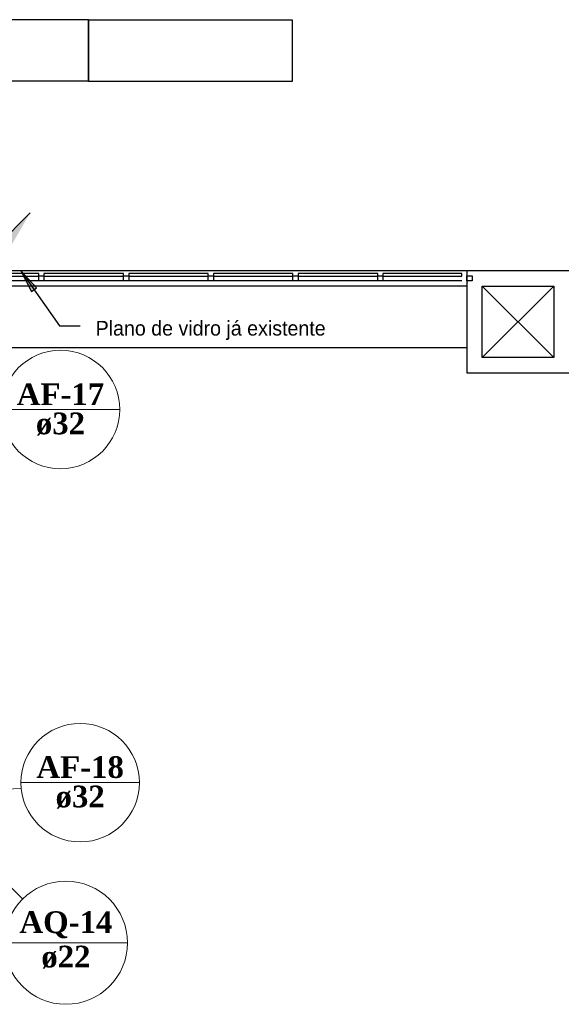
# Model space of a CAD drawing. Header units: millimetres. Extents: x 335 to 91596, y -1 to 84.
# Tile 59 of 87: x 393 to 400, y 11 to 24. Entities that reach past the tile are written whole.
import ezdxf

# ---------------------------------------------------------------- set-up
doc = ezdxf.new("R2010")
doc.units = ezdxf.units.MM
doc.header["$MEASUREMENT"] = 0
for name, color, linetype, lineweight in [('AF-Colunas', 7, 'Continuous', 20), ('AF-Indicação coluna', 5, 'Continuous', 20), ('AF-Textos coluna', 7, 'Continuous', 20), ('AQ-Indicação coluna', 5, 'Continuous', 20), ('AQ-Textos coluna', 7, 'Continuous', 20)]:
    doc.layers.add(name, color=color, linetype=linetype, lineweight=lineweight)
doc.styles.add('CenturyGothic', font='GOTHIC.TTF')
doc.styles.add('TimesNewRomanN', font='timesbd.ttf')

msp = doc.modelspace()

# ---------------------------------------------------------------- hatches: boundary and pattern name
at = {"linetype": 'Continuous'}
msp.add_hatch(color=8, dxfattribs=at).paths.add_polyline_path([(392.744, 21.0262), (392.883, 20.7582), (392.947, 20.8032), (392.947, 20.8032), (392.744, 21.0262), (392.744, 21.0262), (392.744, 21.0262)])
at = {"layer": 'AF-Colunas', "linetype": 'Continuous'}
msp.add_hatch(color=256, dxfattribs=at).paths.add_polyline_path([(392.3332, 21.2483), (392.4746, 21.1069), (392.8635, 21.7787), (392.3332, 21.2483)])

# ---------------------------------------------------------------- linework, layer by layer
at = {"color": 7}
for p, q in [((393.621, 24.2902), (390.968, 24.2902)), ((393.621, 23.4942), (393.621, 24.2902)), ((396.274, 24.2822), (393.621, 24.2822)), ((393.621, 24.2822), (393.621, 23.4892)), ((396.274, 23.4892), (396.274, 24.2822)), ((390.968, 23.4942), (393.621, 23.4942)), ((393.621, 23.4892), (396.274, 23.4892)), ((398.542, 21.0262), (391.923, 21.0262)), ((392.978, 20.9922), (391.988, 20.9922)), ((392.744, 21.0262), (392.883, 20.7582)), ((392.947, 20.8032), (392.744, 21.0262)), ((392.744, 21.0262), (393.245, 20.3092)), ((392.978, 20.9582), (392.978, 20.9922)), ((394.078, 20.9922), (393.044, 20.9922)), ((393.044, 20.9922), (393.044, 20.9582)), ((394.078, 20.9582), (394.078, 20.9922)), ((395.18, 20.9922), (394.145, 20.9922)), ((394.145, 20.9922), (394.145, 20.9582)), ((395.18, 20.9582), (395.18, 20.9922)), ((396.281, 20.9922), (395.247, 20.9922)), ((395.247, 20.9922), (395.247, 20.9582)), ((396.281, 20.9582), (396.281, 20.9922)), ((397.382, 20.9922), (396.347, 20.9922)), ((396.347, 20.9922), (396.347, 20.9582)), ((397.382, 20.9582), (397.382, 20.9922)), ((398.476, 20.9922), (397.449, 20.9922)), ((397.449, 20.9922), (397.449, 20.9582)), ((398.476, 20.9582), (398.476, 20.9922)), ((398.542, 21.0262), (398.542, 19.6992)), ((399.868, 21.0262), (398.542, 21.0262)), ((391.988, 20.9582), (392.978, 20.9582)), ((392.978, 20.8942), (391.988, 20.8942)), ((392.978, 20.8942), (392.978, 20.9602)), ((392.978, 20.9602), (393.044, 20.9602)), ((393.044, 20.8942), (392.978, 20.8942)), ((393.044, 20.9602), (393.044, 20.8942)), ((393.044, 20.9582), (394.078, 20.9582)), ((394.078, 20.8942), (393.044, 20.8942)), ((394.078, 20.8942), (394.078, 20.9602)), ((394.078, 20.9602), (394.145, 20.9602)), ((394.145, 20.8942), (394.078, 20.8942)), ((394.145, 20.9602), (394.145, 20.8942)), ((394.145, 20.9582), (395.18, 20.9582)), ((395.18, 20.8942), (394.145, 20.8942)), ((395.18, 20.8942), (395.18, 20.9602)), ((395.18, 20.9602), (395.247, 20.9602)), ((395.247, 20.8942), (395.18, 20.8942)), ((395.247, 20.9602), (395.247, 20.8942)), ((395.247, 20.9582), (396.281, 20.9582)), ((396.281, 20.8942), (395.247, 20.8942)), ((396.281, 20.8942), (396.281, 20.9602)), ((396.281, 20.9602), (396.347, 20.9602)), ((396.347, 20.8942), (396.281, 20.8942)), ((396.347, 20.9602), (396.347, 20.8942)), ((396.347, 20.9582), (397.382, 20.9582)), ((397.382, 20.8942), (396.347, 20.8942)), ((397.382, 20.8942), (397.382, 20.9602)), ((397.382, 20.9602), (397.449, 20.9602)), ((397.449, 20.8942), (397.382, 20.8942)), ((397.449, 20.9602), (397.449, 20.8942)), ((397.449, 20.9582), (398.476, 20.9582)), ((398.476, 20.8942), (397.449, 20.8942)), ((398.542, 20.8942), (398.542, 20.9602)), ((398.542, 20.9602), (398.61, 20.9602)), ((398.61, 20.8942), (398.542, 20.8942)), ((398.61, 20.9602), (398.61, 20.8942)), ((398.542, 20.8272), (391.923, 20.8272)), ((392.883, 20.7582), (392.947, 20.8032)), ((398.742, 19.8982), (398.742, 20.8272)), ((398.742, 20.8272), (399.67, 20.8272)), ((398.742, 19.8982), (399.67, 20.8272)), ((398.742, 20.8272), (399.67, 19.8982)), ((399.67, 20.8272), (399.67, 19.8982)), ((393.245, 20.3092), (393.513, 20.3092)), ((392.2, 20.0312), (398.542, 20.0312)), ((399.67, 19.8982), (398.742, 19.8982)), ((398.542, 19.6992), (399.868, 19.6992))]:
    msp.add_line(p, q, dxfattribs=at)
at = {"layer": 'AF-Colunas', "linetype": 'Continuous'}
msp.add_line((391.8029, 20.718), (392.8635, 21.7787), dxfattribs=at)
at = {"layer": 'AF-Indicação coluna'}
for p, q in [((392.488, 19.2235), (394.028, 19.2235)), ((392.7445, 14.374), (394.2845, 14.374)), ((391.5793, 14.1972), (392.7477, 14.3039))]:
    msp.add_line(p, q, dxfattribs=at)
for centre in [(393.258, 19.2235), (393.5145, 14.374)]:
    msp.add_circle(centre, 0.77, dxfattribs=at)
at = {"layer": 'AQ-Indicação coluna'}
for p, q in [((391.446, 14.1972), (392.7667, 12.8617)), ((392.5293, 12.2928), (394.1293, 12.2928))]:
    msp.add_line(p, q, dxfattribs=at)
msp.add_circle((393.3293, 12.2928), 0.8, dxfattribs=at)

# ---------------------------------------------------------------- texts
at = {"color": 7, "insert": (393.715, 20.1272), "char_height": 0.190662, "width": 6.346408, "attachment_point": 7, "line_spacing_factor": 0.798, "style": 'CenturyGothic'}
msp.add_mtext('Plano de vidro já existente', dxfattribs=at)
at = {"layer": 'AF-Textos coluna', "char_height": 0.2824, "attachment_point": 8, "line_spacing_factor": 0.798, "style": 'TimesNewRomanN'}
for s, insert, width in [('AF-17', (393.258, 19.2804), 2.063465), ('ø32', (393.258, 18.8844), 1.16565), ('AF-18', (393.514, 14.4304), 2.063465), ('ø32', (393.514, 14.0354), 1.16565)]:
    msp.add_mtext(s, dxfattribs=dict(at, insert=insert, width=width))
at = {"layer": 'AQ-Textos coluna', "char_height": 0.2824, "attachment_point": 8, "line_spacing_factor": 0.798, "style": 'TimesNewRomanN'}
for s, insert, width in [('AQ-14', (393.329, 12.3494), 2.191724), ('ø22', (393.329, 11.9544), 1.16565)]:
    msp.add_mtext(s, dxfattribs=dict(at, insert=insert, width=width))

doc.saveas('drawing.dxf')
